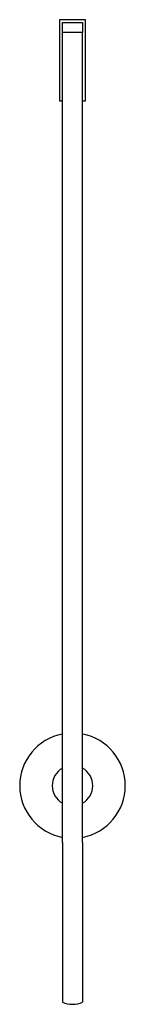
# Model space of a CAD drawing. Header units: millimetres. Extents: x 3968.292 to 3968.357, y 2327.567 to 2328.175.
import ezdxf

# ---------------------------------------------------------------- set-up
doc = ezdxf.new("R2010")
doc.units = ezdxf.units.MM
doc.layers.add('SANINDUSA', color=3, linetype='Continuous')

msp = doc.modelspace()

# ---------------------------------------------------------------- linework, layer by layer
at = {"layer": 'SANINDUSA'}
for p, q in [((3968.31663, 2328.17503), (3968.31663, 2328.12503)), ((3968.33263, 2328.17503), (3968.31663, 2328.17503)), ((3968.31838, 2328.16703), (3968.31838, 2328.17328)), ((3968.31838, 2328.17328), (3968.33088, 2328.17328)), ((3968.33088, 2328.17328), (3968.33088, 2328.16703)), ((3968.33263, 2328.12503), (3968.33263, 2328.17503)), ((3968.31838, 2327.66703), (3968.31838, 2328.16703)), ((3968.33088, 2328.16703), (3968.31838, 2328.16703)), ((3968.33088, 2327.66703), (3968.33088, 2328.16703)), ((3968.31663, 2328.12503), (3968.31838, 2328.12503)), ((3968.33088, 2328.12503), (3968.33263, 2328.12503)), ((3968.31838, 2327.66703), (3968.31838, 2327.56843)), ((3968.33088, 2327.66703), (3968.33088, 2327.56843))]:
    msp.add_line(p, q, dxfattribs=at)
for centre, radius, start, end in [((3968.32463, 2327.70203), 0.0325, 101.08749, 258.91251), ((3968.32463, 2327.70203), 0.0325, 281.08749, 78.91251), ((3968.32463, 2327.70203), 0.0125, 120, 240), ((3968.32463, 2327.70203), 0.0125, 300, 60), ((3968.32463, 2327.58168), 0.01465, 244.74833, 295.25167)]:
    msp.add_arc(centre, radius, start, end, dxfattribs=at)

doc.saveas('drawing.dxf')
